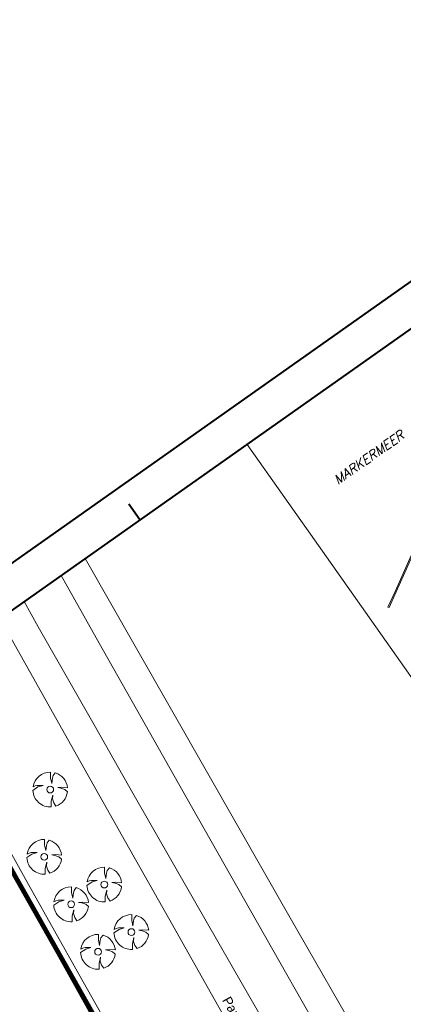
# Model space of a CAD drawing. Header units: metres. Extents: x 149090 to 149776, y 485756 to 486362.
# Tile 19 of 93: x 149506 to 149556, y 486235 to 486362. Entities that reach past the tile are written whole.
import ezdxf

# ---------------------------------------------------------------- set-up
doc = ezdxf.new("R2010")
doc.units = ezdxf.units.M
doc.header["$MEASUREMENT"] = 0
doc.layers.add('BWR-alg-raster boundary', color=151, linetype='Continuous', lineweight=13, plot=False)
for name, color, linetype, lineweight in [('BWR-best-situatie', 2, 'Continuous', 13), ('TOP-L-topo objecten punt', 7, 'Continuous', 0), ('TOP-L-topo objecten vlak', 7, 'Continuous', 0), ('TOP-T-topo huisnummering naamgeving', 7, 'Continuous', 0), ('WVB-alg-onderhoek', 7, 'Continuous', 30), ('WVB-pen-brm-dik 018', 6, 'Continuous', 13), ('WVB-raster-60%', 253, 'Continuous', 30), ('WVB-tekst-dik 035', 1, 'Continuous', 40)]:
    doc.layers.add(name, color=color, linetype=linetype, lineweight=lineweight)
doc.styles.add('1 200   cursief   0.18', font='ITALICS.shx', dxfattribs={"height": 0.36})
doc.styles.add('Style-INTL_ISO', font='INTL_ISO.shx')

# ---------------------------------------------------------------- blocks, each defined once
blk = doc.blocks.new('INZET')
at = {"layer": 'WVB-pen-brm-dik 018'}
for p, q in [((-0.1252, 0), (-0.16614, 0)), ((-0.06813, 0), (-0.1252, 0)), ((-0.16614, 0), (-0.16614, -0.0338)), ((-0.16614, -0.0338), (-0.16614, -0.09948)), ((-0.15675, -0.05307), (-0.14804, -0.0479)), ((-0.14804, -0.0479), (-0.15675, -0.05307)), ((-0.14789, -0.04816), (-0.1566, -0.05333)), ((-0.1566, -0.05333), (-0.14789, -0.04816)), ((-0.16059, -0.05535), (-0.15675, -0.05307)), ((-0.15675, -0.05307), (-0.16059, -0.05535)), ((-0.1566, -0.05333), (-0.16044, -0.05561)), ((-0.16044, -0.05561), (-0.1566, -0.05333)), ((-0.16044, -0.05561), (-0.16059, -0.05535)), ((-0.16059, -0.05535), (-0.16044, -0.05561))]:
    blk.add_line(p, q, dxfattribs=at)
at = {"layer": 'WVB-tekst-dik 035', "style": '1 200   cursief   0.18'}
blk.add_text('MARKERMEER', height=0.0024, dxfattribs=at).set_placement((-0.153, -0.0221))
blk = doc.blocks.new('BBOOM')
at = {"layer": 'BWR-best-situatie'}
for p, q in [((0.016, 0.603), (0.016, 0.9)), ((0.016, 0.804), (0.016, 0.871)), ((0.083, 0.318), (0.016, 0.603)), ((0.116, 0.586), (0.083, 0.318)), ((0.15, 0.72), (0.116, 0.586)), ((0.26, 0.861), (0.15, 0.72)), ((-0.9, -0.042), (-0.637, 0.135)), ((-0.787, 0.185), (-0.89, 0.134)), ((-0.67, 0.217), (-0.787, 0.185)), ((-0.368, 0.218), (-0.67, 0.217)), ((-0.637, 0.135), (-0.368, 0.218)), ((0.384, 0.1), (0.586, 0.117)), ((0.551, 0.067), (0.384, 0.1)), ((0.752, 0), (0.551, 0.067)), ((0.586, 0.117), (0.895, 0.092)), ((0.89, -0.121), (0.752, 0)), ((0.133, -0.283), (0.05, -0.603)), ((0.116, -0.484), (0.133, -0.283)), ((0.184, -0.685), (0.116, -0.484)), ((0.05, -0.603), (0.051, -0.899)), ((0.293, -0.851), (0.184, -0.685))]:
    blk.add_line(p, q, dxfattribs=at)
blk.add_circle((0, 0), 0.174, dxfattribs=at)
for start, end in [(88.9495, 171.4867), (5.8447, 73.1614), (182.6375, 273.2485), (289.0687, 352.197)]:
    blk.add_arc((-0.001, 0), 0.9, start, end, dxfattribs=at)

msp = doc.modelspace()

# ---------------------------------------------------------------- linework, layer by layer
at = {"layer": 'BWR-alg-raster boundary', "lineweight": 106, "flags": 128}
msp.add_lwpolyline([(149603.461, 486080.774), (149571.37, 486135.875), (149525.14, 486216.025), (149491.519, 486276.168)], dxfattribs=at)
at = {"layer": 'TOP-L-topo objecten vlak', "color": 7, "linetype": 'Continuous', "lineweight": 0, "flags": 128}
for points in [[(149576.558, 486175.528), (149576.611, 486175.557), (149580.265, 486177.534), (149574.472, 486187.594), (149565.403, 486203.36), (149557.301, 486217.463), (149550.537, 486229.251), (149540.961, 486245.96), (149530.289, 486264.608), (149520.904, 486281.033), (149514.452, 486292.34)], [(149511.336, 486290.142), (149516.256, 486281.43), (149521.65, 486271.892), (149528.19, 486260.346), (149536.724, 486245.308), (149542.499, 486235.149), (149546.827, 486227.544), (149553.438, 486215.945), (149564.73, 486196.174), (149572.768, 486182.134), (149576.558, 486175.528)], [(149650.49, 486037.089), (149644.22, 486047.77), (149612.623, 486102.457), (149610.93, 486106.645), (149601.509, 486123.36), (149599.205, 486125.41), (149594.564, 486133.462), (149587.181, 486146.28), (149578.223, 486161.841), (149564.498, 486185.698), (149557.637, 486197.63), (149550.211, 486210.551), (149541.595, 486225.548), (149534.795, 486237.332), (149528.574, 486248.156), (149520.611, 486262.072), (149515.773, 486270.561), (149508.397, 486283.55), (149506.57, 486286.782)], [(149503.413, 486284.556), (149511.01, 486271.114), (149519.667, 486255.787), (149525.768, 486244.98), (149530.793, 486236.078), (149537.809, 486223.641), (149542.473, 486215.558), (149550.575, 486201.504), (149556.777, 486190.734), (149561.86, 486181.902), (149567.877, 486171.439), (149574.175, 486160.478), (149583.997, 486143.367), (149590.921, 486131.291), (149595.236, 486123.36), (149596.827, 486119.365), (149605.458, 486104.214), (149607.527, 486102.093), (149640.65, 486045.69), (149647.08, 486034.684)], [(149603.2, 486080.894), (149602.018, 486082.932), (149565.133, 486146.149), (149534.216, 486199.879), (149499.408, 486261.34), (149491.501, 486276.155)], [(149491.501, 486276.155), (149499.408, 486261.34), (149534.216, 486199.879), (149565.133, 486146.149), (149602.018, 486082.932), (149603.2, 486080.894), (149603.607, 486081.188)], [(149491.913, 486276.446), (149499.846, 486261.581), (149534.651, 486200.127), (149565.565, 486146.399), (149602.45, 486083.183), (149603.607, 486081.188)], [(149603.607, 486081.188), (149602.45, 486083.183), (149565.565, 486146.399), (149534.651, 486200.127), (149499.846, 486261.581), (149491.913, 486276.446)], [(149604.18, 486081.603), (149602.811, 486083.954), (149594.085, 486098.935), (149582.18, 486119.358), (149577.993, 486126.538), (149572.215, 486136.441), (149566.124, 486146.909), (149561.373, 486155.101), (149554.418, 486167.133), (149549.112, 486176.345), (149542.678, 486187.557), (149537.233, 486197.078), (149532.032, 486206.201), (149525.765, 486217.234), (149520.18, 486227.1), (149513.651, 486238.678), (149507.354, 486249.888), (149501.066, 486261.125), (149495.604, 486270.923), (149492.359, 486276.761)], [(149492.359, 486276.761), (149495.604, 486270.923), (149501.066, 486261.125), (149507.354, 486249.888), (149513.651, 486238.678), (149520.18, 486227.1)]]:
    msp.add_lwpolyline(points, dxfattribs=at)
at = {"layer": 'WVB-alg-onderhoek', "lineweight": 40}
for p, q in [((149604.464, 486361.931), (149089.601, 485998.866)), ((149521.535, 486297.334), (149520.094, 486299.377))]:
    msp.add_line(p, q, dxfattribs=at)
at = {"layer": 'WVB-alg-onderhoek', "lineweight": 40, "flags": 128}
msp.add_lwpolyline([(149266.051, 485765.994), (149768.655, 486120.415), (149603.259, 486354.964), (149100.655, 486000.543)], close=True, dxfattribs=at)

# ---------------------------------------------------------------- block references
at = {"layer": 'TOP-L-topo objecten punt', "color": 7, "linetype": 'Continuous', "lineweight": 0, "xscale": 2.5, "yscale": 2.5, "zscale": 2.5}
for p in [(149509.944, 486262.516), (149509.171, 486253.833), (149516.932, 486250.248), (149512.644, 486247.702), (149520.426, 486244.114), (149516.117, 486241.571)]:
    msp.add_blockref('BBOOM', p, dxfattribs=at)
at = {"layer": 'WVB-raster-60%', "xscale": 500.0000000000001, "yscale": 500.0000000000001, "zscale": 500.0000000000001, "rotation": 35.19028839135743}
msp.add_blockref('INZET', (149603.259, 486354.964), dxfattribs=at)

# ---------------------------------------------------------------- texts
at = {"layer": 'TOP-T-topo huisnummering naamgeving', "color": 7, "linetype": 'Continuous', "lineweight": 0, "style": 'Style-INTL_ISO'}
msp.add_text('Paradijsvogelweg', height=1.25, rotation=299.1, dxfattribs=at).set_placement((149532.119, 486235.332))

doc.saveas('drawing.dxf')
